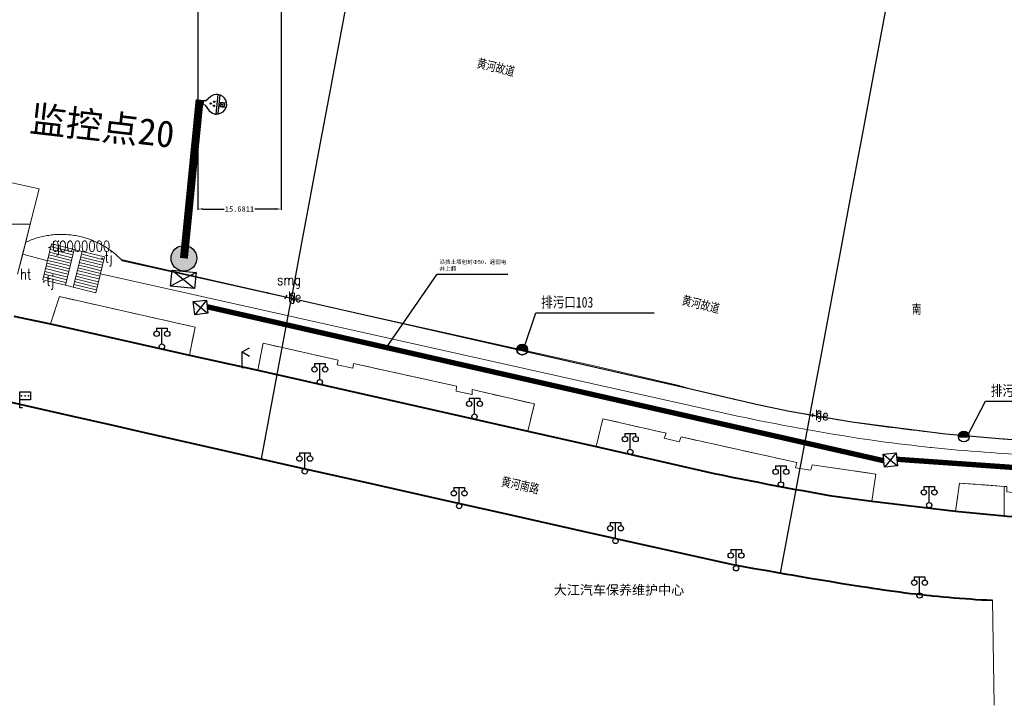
# Model space of a CAD drawing. Extents: x 39527407 to 39530665, y 3786466 to 3790957.
# Tile 4 of 113: x 39527641 to 39527826, y 3788047 to 3788176. Entities that reach past the tile are written whole.
import ezdxf
from ezdxf.enums import TextEntityAlignment as Align

# ---------------------------------------------------------------- set-up
doc = ezdxf.new("R2010")
doc.units = 0
doc.header["$PDSIZE"] = 0.2
doc.linetypes.add('X0', pattern=[4, 3, -1])
doc.layers.get('0').update_dxf_attribs({"linetype": 'CONTINUOUS'})
doc.layers.get('Defpoints').update_dxf_attribs({"linetype": 'CONTINUOUS'})
for name, color, linetype in [('04-安保监控', 4, 'CONTINUOUS'), ('DLSS', 4, 'CONTINUOUS'), ('DMTZ', 3, 'CONTINUOUS'), ('JCDL_JMDD_F', 231, 'CONTINUOUS'), ('JCDL_JTD_F', 100, 'CONTINUOUS'), ('JCDL_SXX_F', 5, 'CONTINUOUS'), ('JCDL_ZBM', 3, 'CONTINUOUS'), ('JMD', 6, 'CONTINUOUS'), ('SXSS', 5, 'CONTINUOUS'), ('zdh', 7, 'CONTINUOUS'), ('排水孔', 4, 'CONTINUOUS'), ('断面线', 2, 'CONTINUOUS'), ('水面监控', 7, 'CONTINUOUS'), ('综合管网', 1, 'CONTINUOUS')]:
    doc.layers.add(name, color=color, linetype=linetype)
for name, color, linetype, lineweight in [('JCDL_JMDX', 1, 'CONTINUOUS', 0), ('JCDL_SXX', 5, 'CONTINUOUS', 0), ('JCDL_ZBX_F', 7, 'CONTINUOUS', 0), ('QT_SYT_ZJ', 7, 'CONTINUOUS', 0), ('TEXT1_ZJ', 7, 'CONTINUOUS', 0), ('TEXTL_ZJ', 7, 'CONTINUOUS', 0)]:
    doc.layers.add(name, color=color, linetype=linetype, lineweight=lineweight)
doc.styles.add('HT', font='simhei.ttf')
doc.styles.add('HZ', font='rs', dxfattribs={"width": 0.8, "bigfont": 'hztxt'})
doc.styles.get("Standard").update_dxf_attribs({"font": 'txt', "width": 1.1})
doc.linetypes.add('10422', pattern='A,2,[150,AAA.SHX,S=1,R=0,X=0,Y=1],2,[177,AAA.SHX,S=1,R=0,X=0,Y=0.8],1e-09', length=4)
doc.linetypes.add('X39', pattern='A,2,[150,symbolx.shx,S=1,R=0,X=0,Y=1],2,[151,symbolx.shx,S=1,R=0,X=0,Y=3],1e-11', length=4)
doc.linetypes.add('X65', pattern='A,1,[158,symbolx.shx,S=1,R=0,X=0,Y=0],2,[151,symbolx.shx,S=1,R=0,X=0,Y=3],2,[145,symbolx.shx,S=1,R=0,X=0,Y=0],0,[158,symbolx.shx,S=1,R=0,X=0,Y=0],2,[151,symbolx.shx,S=1,R=0,X=0,Y=3],2,[158,symbolx.shx,S=1,R=0,X=0,Y=0],0.5,-0.5,[146,symbolx.shx,S=1,R=0,X=0,Y=0],-0.5,0.5,[151,symbolx.shx,S=1,R=0,X=0,Y=3],1', length=12)
doc.dimstyles.get("Standard").update_dxf_attribs({"dimtxt": 1, "dimasz": 1, "dimexe": 0.18, "dimexo": 0.0625, "dimgap": 0.09, "dimtad": 0, "dimdec": 4, "dimzin": 0, "dimdsep": 46, "dimtxsty": 'Standard', "dimcen": 0.09, "dimadec": 0, "dimazin": 0, "dimtfac": 1, "dimtdec": 4, "dimtofl": 0, "dimtmove": 0, "dimatfit": 3, "dimfxl": 1, "dimtolj": 1, "dimtzin": 0, "dimarcsym": 0})

# ---------------------------------------------------------------- blocks, each defined once
blk = doc.blocks.new('4563000')
at = {"color": 0}
for p, q in [((0, 0), (0, 3)), ((1, 0), (0, 0))]:
    blk.add_line(p, q, dxfattribs=at)
at = {"color": 0, "linetype": 'Continuous', "flags": 128}
for points in [[(0, 3), (1.39, 3.8)], [(0, 3), (1.39, 2.2)]]:
    blk.add_lwpolyline(points, dxfattribs=at)
blk = doc.blocks.new('3521000')
at = {"color": 0}
for p, q in [((-1, 3.5), (1, 3.5)), ((0, 0.5), (0, 3.5))]:
    blk.add_line(p, q, dxfattribs=at)
at = {"color": 0, "linetype": 'Continuous', "flags": 128}
for points in [[(-1, 3.5), (-1, 2.9)], [(1, 3.5), (1, 2.9)]]:
    blk.add_lwpolyline(points, dxfattribs=at)
at = {"color": 0}
for centre in [(-1, 2.4), (1, 2.4), (0, 0)]:
    blk.add_circle(centre, 0.5, dxfattribs=at)
blk = doc.blocks.new('3812000')
at = {"color": 0, "linetype": 'Continuous'}
for p, q in [((0, 3), (2, 3)), ((0, 0), (0, 3)), ((2, 3), (2, 1.5)), ((2, 1.5), (0, 1.5)), ((0.5, 0), (0, 0))]:
    blk.add_line(p, q, dxfattribs=at)
for p in [(0.31, 2.28), (1.01, 2.28), (1.67, 2.27)]:
    blk.add_point(p, dxfattribs=at)
blk = doc.blocks.new('弱电井')
at = {"layer": '综合管网', "linetype": 'Continuous', "lineweight": 30}
for p, q in [((39505996.61, 3778252.25), (39506001.85, 3778241.73)), ((39506004.49, 3778249.61), (39505993.97, 3778244.37))]:
    blk.add_line(p, q, dxfattribs=at)
blk.add_lwpolyline([(39505996.61, 3778252.25), (39506004.49, 3778249.61), (39506001.85, 3778241.73), (39505993.97, 3778244.37)], close=True, dxfattribs=at)
blk = doc.blocks.new('A$C645879D4')
at = {"layer": '04-安保监控'}
h = blk.add_hatch(color=256, dxfattribs=at)
edge = h.paths.add_edge_path()
edge.add_arc((404, 404), 404, 0, 360)
blk.add_circle((404, 404), 404, dxfattribs=at)
blk = doc.blocks.new('A$C2CD672AE')
at = {"layer": '04-安保监控', "color": 6}
for p, q in [((3.16, 8.38), (1.14, 6.57)), ((3.16, 8.38), (3.16, 9.15)), ((3.16, 9.15), (4.84, 9.15)), ((4.84, 8.38), (4.84, 9.15)), ((4.84, 8.38), (6.85, 6.57)), ((0.1, 4.53), (0, 3.79)), ((0.34, 5.24), (0.1, 4.53)), ((1.14, 6.57), (0.34, 5.24)), ((6.85, 6.57), (7.66, 5.24)), ((7.66, 5.24), (7.9, 4.53)), ((7.9, 4.53), (8, 3.79)), ((0, 3.79), (8, 3.79)), ((0.31, 2.95), (7.69, 2.95)), ((3.16, 2.95), (3.16, 0.09)), ((4.84, 2.95), (4.84, 0.09))]:
    blk.add_line(p, q, dxfattribs=at)
for centre, major_axis, start_param, end_param in [((3.26, 4.93), (0.188, 0.188), 6.28318530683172, 12.5663706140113), ((4.02, 6.27), (0.188, 0.188), 3.141593, 9.424778), ((4.85, 4.94), (0.188, 0.188), 3.141593, 9.424778), ((4, 3.79), (2.68, 2.68), 2.356194, 5.497787), ((4, 1.71), (0.595, 0.595), 5.497787, 11.780972), ((4, 1.71), (0.161, 0.161), 5.497787, 11.780972)]:
    blk.add_ellipse(centre, major_axis=major_axis, ratio=1, start_param=start_param, end_param=end_param, dxfattribs=at)
for points in [[(3.03, 5.07), (3.49, 5.07), (2.99, 4.93), (3.52, 4.93)], [(3.03, 4.8), (3.49, 4.8), (2.99, 4.93), (3.52, 4.93)], [(3.12, 5.16), (3.39, 5.16), (3.03, 5.07), (3.49, 5.07)], [(3.12, 4.7), (3.39, 4.7), (3.03, 4.8), (3.49, 4.8)], [(3.26, 5.2), (3.26, 5.2), (3.12, 5.16), (3.39, 5.16)], [(3.26, 4.67), (3.26, 4.67), (3.12, 4.7), (3.39, 4.7)], [(3.79, 6.4), (4.25, 6.4), (3.76, 6.27), (4.29, 6.27)], [(3.79, 6.13), (4.25, 6.14), (3.76, 6.27), (4.29, 6.27)], [(3.89, 6.5), (4.16, 6.5), (3.79, 6.4), (4.25, 6.4)], [(3.89, 6.04), (4.16, 6.04), (3.79, 6.13), (4.25, 6.14)], [(4.02, 6.53), (4.02, 6.53), (3.89, 6.5), (4.16, 6.5)], [(4.02, 6), (4.02, 6), (3.89, 6.04), (4.16, 6.04)], [(4.62, 5.07), (5.08, 5.07), (4.59, 4.94), (5.12, 4.94)], [(4.62, 4.8), (5.09, 4.81), (4.59, 4.94), (5.12, 4.94)], [(4.72, 5.17), (4.99, 5.17), (4.62, 5.07), (5.08, 5.07)], [(4.72, 4.71), (4.99, 4.71), (4.62, 4.8), (5.09, 4.81)], [(4.85, 5.2), (4.85, 5.2), (4.72, 5.17), (4.99, 5.17)], [(4.86, 4.67), (4.86, 4.67), (4.72, 4.71), (4.99, 4.71)]]:
    blk.add_solid(points, dxfattribs=at)
blk = doc.blocks.new('A$C30C14BCC')
at = {"layer": '04-安保监控', "color": 2}
for p, q in [((0, 600), (400, 0)), ((0, 0), (400, 600))]:
    blk.add_line(p, q, dxfattribs=at)
at = {"layer": '04-安保监控', "color": 2, "ltscale": 12}
blk.add_lwpolyline([(0, 600), (400, 600), (400, 0), (0, 0)], close=True, dxfattribs=at)
blk = doc.blocks.new('*D341')
at = {"layer": 'Defpoints', "color": 0, "linetype": 'Continuous', "lineweight": 30, "transparency": 16777216}
for p in [(39527674.42, 3788230.67), (39527690.1, 3788212.82, -2.07), (39527690.1, 3788140.1)]:
    blk.add_point(p, dxfattribs=at)
at = {"layer": '综合管网', "color": 0, "linetype": 'Continuous', "lineweight": -2, "transparency": 16777216}
for p, q in [((39527674.42, 3788230.6), (39527674.42, 3788139.92)), ((39527690.1, 3788212.76), (39527690.1, 3788139.92)), ((39527675.42, 3788140.1), (39527679.36, 3788140.1)), ((39527689.1, 3788140.1), (39527685.15, 3788140.1))]:
    blk.add_line(p, q, dxfattribs=at)
at = {"layer": '综合管网', "color": 0, "linetype": 'Continuous', "lineweight": 30, "transparency": 16777216}
for points in [[(39527675.42, 3788140.27), (39527675.42, 3788139.94), (39527674.42, 3788140.1)], [(39527689.1, 3788140.27), (39527689.1, 3788139.94), (39527690.1, 3788140.1)]]:
    blk.add_solid(points, dxfattribs=at)
at = {"layer": '综合管网', "color": 0, "linetype": 'Continuous', "lineweight": 30, "transparency": 16777216, "insert": (39527682.26, 3788140.1), "char_height": 1, "attachment_point": 5}
blk.add_mtext('\\A1;15.6811', dxfattribs=at)

msp = doc.modelspace()

# ---------------------------------------------------------------- hatches: boundary and pattern name
at = {"layer": '排水孔', "linetype": 'Continuous'}
h = msp.add_hatch(color=9, dxfattribs=at)
edge = h.paths.add_edge_path()
edge.add_arc((39527735.46718, 3788113.60394), 1, 0, 180)
edge.add_line((39527734.46718, 3788113.60394), (39527735.46718, 3788113.60394))
edge.add_line((39527735.46718, 3788113.60394), (39527736.46718, 3788113.60394))
h = msp.add_hatch(color=9, dxfattribs=at)
edge = h.paths.add_edge_path()
edge.add_arc((39527818.61392, 3788097.23513), 1, 0, 180)
edge.add_line((39527817.61392, 3788097.23513), (39527818.61392, 3788097.23513))
edge.add_line((39527818.61392, 3788097.23513), (39527819.61392, 3788097.23513))

# ---------------------------------------------------------------- linework, layer by layer
at = {"color": 9, "elevation": -2.04, "flags": 128}
for points in [[(39527736.46718, 3788113.60394, 1), (39527734.46718, 3788113.60394), (39527735.46718, 3788113.60394)], [(39527736.4916, 3788113.62185, 1), (39527734.4916, 3788113.62185), (39527735.4916, 3788113.62185)], [(39527819.61392, 3788097.23513, 1), (39527817.61392, 3788097.23513), (39527818.61392, 3788097.23513)]]:
    msp.add_lwpolyline(points, format="xyb", close=True, dxfattribs=at)
at = {"layer": 'DLSS', "color": 9, "linetype": 'Continuous', "lineweight": 40}
for p, q in [((39527636.73171, 3788104.28734, -38.58), (39527650.56704, 3788101.1518, -38.58)), ((39527650.56704, 3788101.1518, -38.58), (39527658.4017, 3788099.37934, -38.58)), ((39527658.4017, 3788099.37934, -38.58), (39527664.40364, 3788098.02188, -38.58)), ((39527664.40364, 3788098.02188, -38.58), (39527678.24142, 3788094.89718, -38.58)), ((39527678.24142, 3788094.89718, -38.58), (39527692.08037, 3788091.77767, -38.58)), ((39527692.08037, 3788091.77767, -38.58), (39527705.92049, 3788088.66337, -38.58)), ((39527705.92049, 3788088.66337, -38.58), (39527719.76178, 3788085.55426, -38.58)), ((39527719.76178, 3788085.55426, -38.58), (39527733.60425, 3788082.45037, -38.58)), ((39527733.60425, 3788082.45037, -38.58), (39527747.44787, 3788079.35167, -38.58)), ((39527747.44787, 3788079.35167, -38.58), (39527761.29266, 3788076.25819, -38.58)), ((39527761.29266, 3788076.25819, -38.58), (39527775.13871, 3788073.17033, -38.58)), ((39527775.13871, 3788073.17033, -38.58), (39527777.15486, 3788072.80042, -38.58)), ((39527777.15486, 3788072.80042, -38.58), (39527779.17193, 3788072.43553, -38.58)), ((39527779.17193, 3788072.43553, -38.58), (39527781.18982, 3788072.07528, -38.58)), ((39527781.18982, 3788072.07528, -38.58), (39527783.20854, 3788071.71967, -38.58)), ((39527783.20854, 3788071.71967, -38.58), (39527785.22808, 3788071.36869, -38.58)), ((39527785.22808, 3788071.36869, -38.58), (39527786.2207, 3788071.19834, -38.58)), ((39527786.2207, 3788071.19834, -38.58), (39527787.24841, 3788071.02236, -38.58)), ((39527787.24841, 3788071.02236, -38.58), (39527789.26953, 3788070.68067, -38.58)), ((39527789.26953, 3788070.68067, -38.58), (39527791.29144, 3788070.34363, -38.58)), ((39527791.29144, 3788070.34363, -38.58), (39527793.31411, 3788070.01124, -38.58)), ((39527793.31411, 3788070.01124, -38.58), (39527795.33754, 3788069.68349, -38.58)), ((39527795.33754, 3788069.68349, -38.58), (39527797.36172, 3788069.3604, -38.58)), ((39527797.36172, 3788069.3604, -38.58), (39527799.3867, 3788069.04234, -38.58)), ((39527799.3867, 3788069.04234, -38.58), (39527800.40486, 3788068.87816, -38.58)), ((39527800.40486, 3788068.87816, -38.58), (39527801.42385, 3788068.71916, -38.58)), ((39527801.42385, 3788068.71916, -38.58), (39527802.44357, 3788068.56495, -38.58)), ((39527802.44357, 3788068.56495, -38.58), (39527803.46401, 3788068.41554, -38.58)), ((39527803.46401, 3788068.41554, -38.58), (39527804.48513, 3788068.27092, -38.58)), ((39527804.48513, 3788068.27092, -38.58), (39527805.50692, 3788068.1311, -38.58)), ((39527805.50692, 3788068.1311, -38.58), (39527806.52936, 3788067.99608, -38.58)), ((39527806.52936, 3788067.99608, -38.58), (39527807.55242, 3788067.86586, -38.58)), ((39527807.55242, 3788067.86586, -38.58), (39527808.57609, 3788067.74046, -38.58)), ((39527808.57609, 3788067.74046, -38.58), (39527809.60033, 3788067.61986, -38.58)), ((39527809.60033, 3788067.61986, -38.58), (39527810.62512, 3788067.50408, -38.58)), ((39527810.62512, 3788067.50408, -38.58), (39527811.65045, 3788067.39311, -38.58)), ((39527811.65045, 3788067.39311, -38.58), (39527812.3137, 3788067.32433, -38.58)), ((39527812.3137, 3788067.32433, -38.58), (39527812.67629, 3788067.28696, -38.58)), ((39527812.67629, 3788067.28696, -38.58), (39527813.70262, 3788067.18563, -38.58)), ((39527813.70262, 3788067.18563, -38.58), (39527814.72941, 3788067.08913, -38.58)), ((39527814.72941, 3788067.08913, -38.58), (39527815.75664, 3788066.99745, -38.58)), ((39527815.75664, 3788066.99745, -38.58), (39527816.78429, 3788066.91059, -38.58)), ((39527816.78429, 3788066.91059, -38.58), (39527817.81234, 3788066.82857, -38.58)), ((39527817.81234, 3788066.82857, -38.58), (39527818.84076, 3788066.75138, -38.58)), ((39527818.84076, 3788066.75138, -38.58), (39527819.86954, 3788066.67902, -38.58)), ((39527819.86954, 3788066.67902, -38.58), (39527820.89864, 3788066.61149, -38.58)), ((39527820.89864, 3788066.61149, -38.58), (39527821.92805, 3788066.5488, -38.58)), ((39527821.92805, 3788066.5488, -38.58), (39527822.95774, 3788066.49094, -38.58)), ((39527822.95774, 3788066.49094, -38.58), (39527823.98771, 3788066.43833, -38.58))]:
    msp.add_line(p, q, dxfattribs=at)
at = {"layer": 'DLSS', "color": 9, "linetype": 'Continuous', "lineweight": 40, "elevation": -38.58}
for points in [[(39527639.77271, 3788119.90933), (39527646.6727, 3788118.49433), (39527672.82471, 3788112.58933), (39527685.7377, 3788109.79034), (39527736.50871, 3788098.25734), (39527749.3847, 3788095.39333), (39527769.9717, 3788090.66834), (39527771.63281, 3788090.31908), (39527773.29492, 3788089.97466), (39527774.95796, 3788089.6347), (39527776.62191, 3788089.29922), (39527778.28675, 3788088.96822), (39527779.95247, 3788088.64169), (39527781.37271, 3788088.36734), (39527781.61907, 3788088.31964), (39527783.28652, 3788088.00208), (39527784.95483, 3788087.689), (39527786.62397, 3788087.38041), (39527788.29393, 3788087.07631), (39527789.96471, 3788086.7767), (39527791.63629, 3788086.48158), (39527793.30871, 3788086.19133), (39527801.3137, 3788085.08534), (39527817.07171, 3788083.19834), (39527826.23671, 3788082.32233)], [(39527826.23671, 3788082.32233), (39527826.75971, 3788082.27234), (39527866.8667, 3788079.46633), (39527878.4317, 3788078.52033), (39527938.00871, 3788075.33034), (39527949.40671, 3788074.52134), (39528001.3927, 3788071.39934), (39528013.43671, 3788070.56834), (39528064.68671, 3788067.45534), (39528076.23671, 3788066.71211)]]:
    msp.add_lwpolyline(points, dxfattribs=at)
at = {"layer": 'DLSS', "color": 9, "linetype": 'Continuous', "lineweight": 20, "elevation": -38.58}
msp.add_lwpolyline([(39527824.30571, 3788046.65934), (39527823.98771, 3788066.43833)], dxfattribs=at)
at = {"layer": 'DMTZ', "color": 9, "linetype": '10422', "flags": 128}
msp.add_lwpolyline([(39527659.99063, 3788130.57512), (39527766.93336, 3788106.33338), (39527779.49811, 3788103.35333), (39527785.82093, 3788102.04406), (39527797.56284, 3788100.00661), (39527815.17143, 3788097.77941), (39527826.05183, 3788096.81557), (39527898.18571, 3788091.79834)], dxfattribs=at)
at = {"layer": 'JCDL_JMDX', "color": 9, "linetype": 'Continuous', "lineweight": 0, "elevation": -38.58}
for points in [[(39527651.14323, 3788132.48936), (39527649.48317, 3788125.75051), (39527645.2337, 3788126.79734), (39527646.89377, 3788133.53617), (39527651.14323, 3788132.48936)], [(39527646.89377, 3788133.53617), (39527645.2337, 3788126.79734)], [(39527647.09296, 3788132.93727), (39527646.76608, 3788133.0178)], [(39527651.01553, 3788131.97098), (39527647.09296, 3788132.93727)], [(39527647.69051, 3788131.14058), (39527646.38298, 3788131.46268)], [(39527647.49133, 3788131.73948), (39527646.51068, 3788131.98106)], [(39527647.29214, 3788132.33838), (39527646.63838, 3788132.49943)], [(39527650.88783, 3788131.45261), (39527647.29214, 3788132.33838)], [(39527650.76014, 3788130.93424), (39527647.49133, 3788131.73948)], [(39527650.63244, 3788130.41587), (39527647.69051, 3788131.14058)], [(39527651.14323, 3788132.48936), (39527649.48317, 3788125.75051), (39527650.95583, 3788125.38773), (39527652.61591, 3788132.12656), (39527651.14323, 3788132.48936)], [(39527651.14323, 3788132.48936), (39527649.48317, 3788125.75051)], [(39527656.87575, 3788131.07718), (39527655.21569, 3788124.33834), (39527650.95583, 3788125.38773), (39527652.61591, 3788132.12656), (39527656.87575, 3788131.07718)], [(39527652.61591, 3788132.12656), (39527650.95583, 3788125.38773)], [(39527653.01587, 3788130.92837), (39527652.36051, 3788131.08981)], [(39527652.81589, 3788131.52746), (39527652.48821, 3788131.60819)], [(39527656.74806, 3788130.55881), (39527652.81589, 3788131.52746)], [(39527656.87575, 3788131.07718), (39527655.21569, 3788124.33834)], [(39527648.48725, 3788128.745), (39527645.87219, 3788129.3892)], [(39527648.28806, 3788129.34389), (39527645.99989, 3788129.90757)], [(39527648.08888, 3788129.94279), (39527646.12759, 3788130.42594)], [(39527647.8897, 3788130.54169), (39527646.25528, 3788130.94431)], [(39527650.50474, 3788129.89749), (39527647.8897, 3788130.54169)], [(39527650.37705, 3788129.37912), (39527648.08888, 3788129.94279)], [(39527650.24935, 3788128.86075), (39527648.28806, 3788129.34389)], [(39527653.61583, 3788129.13109), (39527651.97742, 3788129.5347)], [(39527653.41584, 3788129.73018), (39527652.10512, 3788130.05307)], [(39527653.21586, 3788130.32928), (39527652.23281, 3788130.57144)], [(39527656.62036, 3788130.04043), (39527653.01587, 3788130.92837)], [(39527656.49266, 3788129.52206), (39527653.21586, 3788130.32928)], [(39527656.36497, 3788129.00369), (39527653.41584, 3788129.73018)], [(39527649.0848, 3788126.94831), (39527645.4891, 3788127.83409)], [(39527648.88562, 3788127.5472), (39527645.61679, 3788128.35246)], [(39527648.68643, 3788128.1461), (39527645.74449, 3788128.87083)], [(39527650.12165, 3788128.34238), (39527648.48725, 3788128.745)], [(39527649.99396, 3788127.824), (39527648.68643, 3788128.1461)], [(39527649.86626, 3788127.30563), (39527648.88562, 3788127.5472)], [(39527654.41576, 3788126.73471), (39527651.46662, 3788127.46122)], [(39527654.21578, 3788127.33381), (39527651.59432, 3788127.97959)], [(39527654.01579, 3788127.9329), (39527651.72202, 3788128.49796)], [(39527653.81581, 3788128.53199), (39527651.84972, 3788129.01633)], [(39527656.23727, 3788128.48532), (39527653.61583, 3788129.13109)], [(39527656.10957, 3788127.96694), (39527653.81581, 3788128.53199)], [(39527655.98188, 3788127.44857), (39527654.01579, 3788127.9329)], [(39527655.85418, 3788126.9302), (39527654.21578, 3788127.33381)], [(39527649.48317, 3788125.75051), (39527645.2337, 3788126.79734)], [(39527649.28398, 3788126.34941), (39527645.3614, 3788127.31571)], [(39527649.73856, 3788126.78726), (39527649.0848, 3788126.94831)], [(39527649.61087, 3788126.26889), (39527649.28398, 3788126.34941)], [(39527655.01571, 3788124.93743), (39527651.08353, 3788125.9061)], [(39527654.81573, 3788125.53652), (39527651.21123, 3788126.42447)], [(39527654.61574, 3788126.13562), (39527651.33893, 3788126.94284)], [(39527655.72648, 3788126.41183), (39527654.41576, 3788126.73471)], [(39527655.59879, 3788125.89345), (39527654.61574, 3788126.13562)], [(39527655.47109, 3788125.37508), (39527654.81573, 3788125.53652)], [(39527655.21569, 3788124.33834), (39527650.95583, 3788125.38773)], [(39527655.34339, 3788124.85671), (39527655.01571, 3788124.93743)]]:
    msp.add_lwpolyline(points, dxfattribs=at)
at = {"layer": 'JCDL_SXX', "color": 9, "linetype": 'Continuous', "lineweight": 0, "elevation": -38.58}
for points in [[(39527641.48471, 3788131.62934), (39527646.10061, 3788130.31642)], [(39527656.08511, 3788127.86764), (39527773.23771, 3788101.72534), (39527774.63569, 3788101.42032), (39527776.0348, 3788101.12052), (39527777.43493, 3788100.82553), (39527778.83607, 3788100.53537), (39527780.2382, 3788100.25003), (39527781.6413, 3788099.96951), (39527783.04536, 3788099.69383), (39527784.45036, 3788099.42298), (39527785.85628, 3788099.15697), (39527786.3007, 3788099.07434), (39527787.26311, 3788098.8958), (39527788.67083, 3788098.63947), (39527790.07943, 3788098.38798), (39527791.48888, 3788098.14135), (39527792.89917, 3788097.89957), (39527794.31029, 3788097.66264), (39527795.72221, 3788097.43057), (39527797.13492, 3788097.20337), (39527798.54841, 3788096.98102), (39527799.96265, 3788096.76354), (39527801.3777, 3788096.55134), (39527802.61527, 3788096.38248), (39527803.85353, 3788096.21872), (39527805.0924, 3788096.05967), (39527806.33186, 3788095.90533), (39527807.57191, 3788095.7557), (39527808.81251, 3788095.61078), (39527810.05366, 3788095.47058), (39527811.29532, 3788095.3351), (39527812.29071, 3788095.23033), (39527812.5375, 3788095.20434), (39527813.78016, 3788095.07829), (39527815.02329, 3788094.95698), (39527816.26688, 3788094.84038), (39527817.5109, 3788094.72852), (39527818.75533, 3788094.62138), (39527820.00017, 3788094.51898), (39527821.24538, 3788094.4213), (39527822.49096, 3788094.32836), (39527823.73688, 3788094.24015), (39527824.98312, 3788094.15668), (39527826.2297, 3788094.07834), (39527826.23671, 3788094.07784)], [(39527826.23671, 3788094.07784), (39527901.9717, 3788088.68833)]]:
    msp.add_lwpolyline(points, dxfattribs=at)
at = {"layer": 'JCDL_SXX', "color": 9, "linetype": 'X65', "lineweight": 0, "elevation": -38.58}
msp.add_lwpolyline([(39527826.23671, 3788096.80223), (39527827.41371, 3788096.71734)], dxfattribs=at)
at = {"layer": 'JCDL_SXX_F', "color": 9, "linetype": 'X39', "lineweight": 0, "elevation": -38.58}
for points in [[(39527630.16171, 3788154.20134), (39527637.79471, 3788152.35733), (39527636.4877, 3788145.68133), (39527644.5177, 3788143.89534), (39527642.87881, 3788137.26734)], [(39527642.87881, 3788137.26734), (39527641.48471, 3788131.62934), (39527640.4967, 3788127.83233)]]:
    msp.add_lwpolyline(points, dxfattribs=at)
at = {"layer": 'JCDL_SXX_F', "color": 9, "linetype": 'Continuous', "lineweight": 0, "elevation": -38.58}
for points in [[(39527641.48471, 3788131.62934), (39527646.10061, 3788130.31642)], [(39527656.08511, 3788127.86764), (39527773.23771, 3788101.72534), (39527774.63569, 3788101.42032), (39527776.0348, 3788101.12052), (39527777.43493, 3788100.82553), (39527778.83607, 3788100.53537), (39527780.2382, 3788100.25003), (39527781.6413, 3788099.96951), (39527783.04536, 3788099.69383), (39527784.45036, 3788099.42298), (39527785.85628, 3788099.15697), (39527786.3007, 3788099.07434), (39527787.26311, 3788098.8958), (39527788.67083, 3788098.63947), (39527790.07943, 3788098.38798), (39527791.48888, 3788098.14135), (39527792.89917, 3788097.89957), (39527794.31029, 3788097.66264), (39527795.72221, 3788097.43057), (39527797.13492, 3788097.20337), (39527798.54841, 3788096.98102), (39527799.96265, 3788096.76354), (39527801.3777, 3788096.55134), (39527802.61527, 3788096.38248), (39527803.85353, 3788096.21872), (39527805.0924, 3788096.05967), (39527806.33186, 3788095.90533), (39527807.57191, 3788095.7557), (39527808.81251, 3788095.61078), (39527810.05366, 3788095.47058), (39527811.29532, 3788095.3351), (39527812.29071, 3788095.23033), (39527812.5375, 3788095.20434), (39527813.78016, 3788095.07829), (39527815.02329, 3788094.95698), (39527816.26688, 3788094.84038), (39527817.5109, 3788094.72852), (39527818.75533, 3788094.62138), (39527820.00017, 3788094.51898), (39527821.24538, 3788094.4213), (39527822.49096, 3788094.32836), (39527823.73688, 3788094.24015), (39527824.98312, 3788094.15668), (39527826.2297, 3788094.07834), (39527826.23671, 3788094.07784)], [(39527826.23671, 3788094.07784), (39527901.9717, 3788088.68833)]]:
    msp.add_lwpolyline(points, dxfattribs=at)
at = {"layer": 'JCDL_ZBM', "color": 9, "linetype": 'Continuous', "lineweight": 0, "elevation": -38.58}
for points in [[(39527642.85854, 3788137.26734), (39527628.84666, 3788137.26734), (39527628.81379, 3788137.38474), (39527628.68256, 3788137.87144), (39527628.55605, 3788138.35939), (39527628.43426, 3788138.84854), (39527628.3172, 3788139.33885), (39527628.20489, 3788139.83026), (39527628.09734, 3788140.32274), (39527627.99456, 3788140.81624), (39527627.89655, 3788141.3107), (39527627.80333, 3788141.80609), (39527627.71491, 3788142.30236), (39527627.63128, 3788142.79946), (39527627.55247, 3788143.29734), (39527627.47848, 3788143.79597), (39527627.40971, 3788144.29534), (39527630.16171, 3788154.20134), (39527637.79471, 3788152.35733), (39527636.4877, 3788145.68133), (39527644.5177, 3788143.89534), (39527642.85854, 3788137.26734)], [(39527628.84666, 3788137.26734), (39527642.85854, 3788137.26734)], [(39527642.85854, 3788137.26734), (39527640.4967, 3788127.83233)], [(39527672.82471, 3788112.58933), (39527646.6727, 3788118.49433), (39527648.3587, 3788123.62034), (39527673.9287, 3788117.84434), (39527672.82471, 3788112.58933)], [(39527736.50871, 3788098.25734), (39527685.7377, 3788109.79034), (39527686.70571, 3788114.82234), (39527700.82372, 3788111.6426), (39527700.63271, 3788110.74233), (39527703.60671, 3788110.11134), (39527703.71871, 3788111.02833), (39527723.13571, 3788106.72733), (39527723.0727, 3788105.80433), (39527726.0337, 3788105.16634), (39527726.0837, 3788106.10834), (39527737.8077, 3788103.39034), (39527736.50871, 3788098.25734)], [(39527749.3847, 3788095.39333), (39527750.67571, 3788100.61333), (39527762.56081, 3788097.9001), (39527762.2127, 3788096.97334), (39527765.0407, 3788096.26534), (39527765.41171, 3788097.18234), (39527787.16171, 3788092.38434), (39527786.9177, 3788091.38334), (39527789.80071, 3788090.93834), (39527790.0447, 3788091.93934), (39527802.0577, 3788090.17633), (39527801.3137, 3788085.08534), (39527793.30871, 3788086.19133), (39527781.37271, 3788088.36734), (39527769.9717, 3788090.66834), (39527749.3847, 3788095.39333)], [(39527826.23671, 3788087.8711), (39527826.23671, 3788082.3186), (39527823.7977, 3788082.53434), (39527817.07171, 3788083.19834), (39527817.8187, 3788088.50933), (39527826.23671, 3788087.8711)], [(39527826.71671, 3788086.83534), (39527829.59871, 3788086.52933), (39527829.6037, 3788087.52834), (39527854.5737, 3788085.79333), (39527854.51074, 3788084.94568), (39527857.44676, 3788084.72767), (39527857.50971, 3788085.57534), (39527867.0817, 3788085.15933), (39527866.8667, 3788079.46633), (39527826.75971, 3788082.27234), (39527826.23671, 3788082.3186), (39527826.23671, 3788087.8711), (39527826.7217, 3788087.83433), (39527826.71671, 3788086.83534)]]:
    msp.add_lwpolyline(points, dxfattribs=at)
at = {"layer": 'JCDL_ZBX_F', "color": 9, "linetype": 'X0', "lineweight": 0, "elevation": -38.58}
for points in [[(39527646.6727, 3788118.49433), (39527648.3587, 3788123.62034), (39527673.9287, 3788117.84434), (39527672.82471, 3788112.58933)], [(39527685.7377, 3788109.79034), (39527686.70571, 3788114.82234), (39527700.82372, 3788111.6426), (39527700.63271, 3788110.74233), (39527703.60671, 3788110.11134), (39527703.71871, 3788111.02833), (39527723.13571, 3788106.72733), (39527723.0727, 3788105.80433), (39527726.0337, 3788105.16634), (39527726.0837, 3788106.10834), (39527737.8077, 3788103.39034), (39527736.50871, 3788098.25734)], [(39527749.3847, 3788095.39333), (39527750.67571, 3788100.61333), (39527762.56081, 3788097.9001), (39527762.2127, 3788096.97334), (39527765.0407, 3788096.26534), (39527765.41171, 3788097.18234), (39527787.16171, 3788092.38434), (39527786.9177, 3788091.38334), (39527789.80071, 3788090.93834), (39527790.0447, 3788091.93934), (39527802.0577, 3788090.17633), (39527801.3137, 3788085.08534)], [(39527817.07171, 3788083.19834), (39527817.8187, 3788088.50933), (39527826.23671, 3788087.8711)], [(39527826.23671, 3788087.8711), (39527826.7217, 3788087.83433), (39527826.71671, 3788086.83534), (39527829.59871, 3788086.52933), (39527829.6037, 3788087.52834), (39527854.57369, 3788085.79333), (39527854.51074, 3788084.94568), (39527857.44676, 3788084.72767), (39527857.50971, 3788085.57534), (39527867.0817, 3788085.15933), (39527866.8667, 3788079.46633)]]:
    msp.add_lwpolyline(points, dxfattribs=at)
at = {"layer": 'JMD', "color": 9, "linetype": 'Continuous'}
for p, q in [((39527735.80864, 3788113.85002, -38.58), (39527738.04555, 3788120.55674, -38.58)), ((39527738.04555, 3788120.55674, -38.58), (39527760.34555, 3788120.55674, -38.58)), ((39527819.20681, 3788097.1477, -38.58), (39527822.69159, 3788103.89994, -38.58)), ((39527822.69159, 3788103.89994, -38.58), (39527844.99159, 3788103.89994, -38.58))]:
    msp.add_line(p, q, dxfattribs=at)
at = {"layer": 'SXSS', "color": 9, "linetype": '10422', "lineweight": 0, "elevation": -38.58}
msp.add_lwpolyline([(39527642.03142, 3788133.84033), (39527642.28788, 3788133.95782), (39527642.54658, 3788134.07033), (39527642.80725, 3788134.17819), (39527643.0698, 3788134.28137), (39527643.33416, 3788134.37984), (39527643.60023, 3788134.47357), (39527643.86794, 3788134.56253), (39527644.1372, 3788134.64668), (39527644.40792, 3788134.72601), (39527644.68001, 3788134.80048), (39527644.95339, 3788134.87008), (39527645.22797, 3788134.93478), (39527645.50367, 3788134.99456), (39527645.78039, 3788135.0494), (39527646.05804, 3788135.09928), (39527646.33655, 3788135.14419), (39527646.61581, 3788135.18411), (39527646.89574, 3788135.21904), (39527647.17625, 3788135.24895), (39527647.45725, 3788135.27384), (39527647.73865, 3788135.2937), (39527648.02036, 3788135.30853), (39527648.3023, 3788135.31832), (39527648.58436, 3788135.32307), (39527648.86646, 3788135.32277), (39527649.14851, 3788135.31743), (39527649.43042, 3788135.30705), (39527649.7121, 3788135.29162), (39527649.99346, 3788135.27117), (39527650.2744, 3788135.24568), (39527650.55485, 3788135.21518), (39527650.83471, 3788135.17967), (39527651.11389, 3788135.13915), (39527651.39229, 3788135.09366), (39527651.66984, 3788135.04319), (39527651.94645, 3788134.98777), (39527651.9607, 3788134.98434), (39527652.22202, 3788134.92741), (39527652.49646, 3788134.86213), (39527652.76969, 3788134.79196), (39527653.04163, 3788134.71691), (39527653.31218, 3788134.63701), (39527653.58126, 3788134.55229), (39527653.84878, 3788134.46277), (39527654.11466, 3788134.36848), (39527654.37881, 3788134.26945), (39527654.64114, 3788134.16572), (39527654.90158, 3788134.05731), (39527655.16004, 3788133.94426), (39527655.41643, 3788133.8266), (39527655.67069, 3788133.70439), (39527655.92271, 3788133.57764), (39527656.17243, 3788133.44641), (39527656.41976, 3788133.31074), (39527656.66463, 3788133.17066), (39527656.90695, 3788133.02623), (39527657.14666, 3788132.87749), (39527657.38366, 3788132.72448), (39527657.61789, 3788132.56727), (39527657.84927, 3788132.40589), (39527658.07773, 3788132.2404), (39527658.3032, 3788132.07085), (39527658.5256, 3788131.89729), (39527658.74485, 3788131.71979), (39527658.9609, 3788131.5384), (39527659.17367, 3788131.35317), (39527659.3831, 3788131.16417), (39527659.58911, 3788130.97145), (39527659.79164, 3788130.77508), (39527659.99063, 3788130.57512), (39527660.18571, 3788130.37134), (39527749.30571, 3788110.50434), (39527764.43471, 3788106.98733), (39527765.68336, 3788106.65777), (39527766.93336, 3788106.33338), (39527768.1846, 3788106.01378), (39527769.43704, 3788105.69896), (39527770.69069, 3788105.38894), (39527771.94551, 3788105.08371), (39527773.20149, 3788104.78328), (39527774.45861, 3788104.48766), (39527775.71685, 3788104.19686), (39527776.97619, 3788103.91086), (39527778.23662, 3788103.62969), (39527778.75771, 3788103.51534), (39527779.49811, 3788103.35333), (39527780.76066, 3788103.08181), (39527782.02423, 3788102.81512), (39527783.28881, 3788102.55326), (39527784.55438, 3788102.29624), (39527785.82093, 3788102.04406), (39527787.08844, 3788101.79672), (39527788.35688, 3788101.55424), (39527789.62624, 3788101.31661), (39527790.89649, 3788101.08384), (39527792.1677, 3788100.85633), (39527793.51529, 3788100.63639), (39527794.86372, 3788100.42165), (39527796.21291, 3788100.21172), (39527797.56284, 3788100.00661), (39527798.91349, 3788099.80631), (39527800.26484, 3788099.61084), (39527801.61689, 3788099.42018), (39527802.9696, 3788099.23436), (39527804.32298, 3788099.05336), (39527805.67698, 3788098.87719), (39527806.6237, 3788098.75733), (39527807.03161, 3788098.70585), (39527808.38684, 3788098.53934), (39527809.74266, 3788098.37768), (39527811.09904, 3788098.22085), (39527812.45598, 3788098.06886), (39527813.81345, 3788097.92171), (39527815.17143, 3788097.77941), (39527816.52992, 3788097.64195), (39527817.88888, 3788097.50934), (39527819.24831, 3788097.38158), (39527820.60819, 3788097.25867), (39527821.9685, 3788097.14061), (39527823.32922, 3788097.02741), (39527824.69033, 3788096.91906), (39527826.05183, 3788096.81557), (39527826.23671, 3788096.80223)], dxfattribs=at)
at = {"layer": 'zdh', "color": 9}
for p in [(39527646.43371, 3788132.82434, -2.042), (39527646.44671, 3788132.84334, -2.039), (39527656.37671, 3788130.78734, -2.068), (39527645.39871, 3788126.38534, 0.896), (39527687.55871, 3788124.29434, -2.825), (39527691.11371, 3788123.75934, -3.038), (39527690.87671, 3788123.32634, -2.063), (39527790.19871, 3788101.49734, -3.027), (39527790.12471, 3788101.06834, -2.018)]:
    msp.add_point(p, dxfattribs=at)
at = {"layer": '排水孔', "color": 9}
for centre in [(39527735.46718, 3788113.60394, 36.3), (39527735.4916, 3788113.62185, 36.3), (39527818.61392, 3788097.23513, 36.3)]:
    msp.add_circle(centre, 1, dxfattribs=at)
at = {"layer": '断面线', "color": 9, "elevation": -38.58, "flags": 128}
for points in [[(39527686.40194, 3788093.05767), (39527689.37559, 3788108.96397), (39527691.4349, 3788119.97943), (39527692.04971, 3788123.26809), (39527692.09251, 3788123.49705), (39527693.87689, 3788133.04185), (39527695.69025, 3788142.74168), (39527697.46739, 3788152.24774), (39527699.25956, 3788161.83424), (39527701.15333, 3788171.96417), (39527702.91282, 3788181.37586), (39527704.82261, 3788191.59151), (39527706.79432, 3788202.13834), (39527707.97968, 3788208.47894), (39527708.0239, 3788208.71546), (39527708.59948, 3788211.79433), (39527709.2752, 3788215.4088), (39527709.60974, 3788217.19828), (39527710.111, 3788219.87959), (39527711.79265, 3788228.87487), (39527713.62335, 3788238.66744)], [(39527784.11477, 3788071.56217), (39527787.05721, 3788087.30152), (39527789.6756, 3788101.30757), (39527789.78107, 3788101.87172), (39527791.68516, 3788112.05687), (39527793.65208, 3788122.57809), (39527795.41138, 3788131.98874), (39527797.24834, 3788141.81482), (39527799.40571, 3788153.35481), (39527801.56259, 3788164.89214), (39527804.12895, 3788178.61984), (39527806.35404, 3788190.52205), (39527806.44839, 3788191.0267), (39527807.01488, 3788194.0569), (39527807.64271, 3788197.41523), (39527807.99127, 3788199.27973), (39527808.4685, 3788201.83248), (39527810.16024, 3788210.88174)]]:
    msp.add_lwpolyline(points, dxfattribs=at)
at = {"layer": '水面监控', "color": 6, "const_width": 1.5, "elevation": -38.58}
msp.add_lwpolyline([(39527674.75283, 3788160.68123), (39527671.80133, 3788130.82677)], dxfattribs=at)
at = {"layer": '综合管网', "color": 1, "linetype": 'Continuous', "lineweight": 30}
for p, q in [((39527709.94288, 3788114.01359), (39527719.4887, 3788127.82159)), ((39527719.4887, 3788127.82159), (39527732.79748, 3788127.82159))]:
    msp.add_line(p, q, dxfattribs=at)
at = {"layer": '综合管网', "color": 6, "linetype": 'Continuous', "lineweight": 30, "const_width": 1, "flags": 128}
msp.add_lwpolyline([(39527803.54376, 3788092.70802), (39527676.17051, 3788121.70091)], dxfattribs=at)
at = {"layer": '综合管网', "color": 6, "linetype": 'Continuous', "lineweight": 30, "const_width": 1, "elevation": -38.58, "flags": 128}
msp.add_lwpolyline([(39527898.24038, 3788086.51361), (39527806.02237, 3788092.98266)], dxfattribs=at)

# ---------------------------------------------------------------- block references
at = {"layer": 'JCDL_JMDD_F', "color": 9}
for name, p in [('3521000', (39527667.65371, 3788114.19234, -38.58)), ('3521000', (39527697.37871, 3788107.50234, -38.58)), ('3812000', (39527640.89071, 3788102.66633, -38.58)), ('3521000', (39527726.4987, 3788101.01634, -38.58)), ('3521000', (39527755.8277, 3788094.36333, -38.58)), ('3521000', (39527694.5367, 3788090.70133, -38.58)), ('3521000', (39527784.18171, 3788088.22534, -38.58)), ('3521000', (39527723.61571, 3788084.17134, -38.58)), ('3521000', (39527812.0837, 3788084.33634, -38.58)), ('3521000', (39527753.0387, 3788077.59634, -38.58)), ('3521000', (39527775.73571, 3788072.46734, -38.58)), ('3521000', (39527810.2837, 3788067.33834, -38.58))]:
    msp.add_blockref(name, p, dxfattribs=at)
at = {"layer": 'JCDL_JTD_F', "color": 9}
msp.add_blockref('4563000', (39527682.7717, 3788110.18234, -38.58), dxfattribs=at)
at = {"layer": '水面监控', "color": 6}
for name, p, xscale, yscale, zscale, rotation in [('A$C2CD672AE', (39527679.65962, 3788157.74802, -38.58), 0.4799999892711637, 0.4800000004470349, 0.4800000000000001, 84.35392633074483), ('A$C645879D4', (39527674.45002, 3788132.99887, -38.58), 0.005999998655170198, 0.005999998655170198, 0.006, 174.3539263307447), ('A$C30C14BCC', (39527669.59705, 3788128.56468, -38.58), 0.007499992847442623, 0.007499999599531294, 0.0075, 264.3539263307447)]:
    msp.add_blockref(name, p, dxfattribs=dict(at, xscale=xscale, yscale=yscale, zscale=zscale, rotation=rotation))
at = {"layer": '综合管网', "color": 9, "linetype": 'Continuous', "lineweight": 30, "xscale": 0.300000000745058, "yscale": 0.300000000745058, "zscale": 0.300000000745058, "rotation": 24.85064533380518}
for p in [(29249623.82889, -2221170.2052, -38.58), (29249753.68075, -2221198.92345)]:
    msp.add_blockref('弱电井', p, dxfattribs=at)

# ---------------------------------------------------------------- texts
at = {"layer": 'JMD', "color": 9, "linetype": 'Continuous', "style": 'HT', "width": 0.8}
for s, p in [('排污口103', (39527739.04555, 3788121.55674, -38.58)), ('排污口102', (39527823.69159, 3788104.89994, -38.58))]:
    msp.add_text(s, height=2, dxfattribs=at).set_placement(p)
at = {"layer": 'QT_SYT_ZJ', "color": 9, "style": 'HZ', "width": 0.8}
msp.add_text('南', height=1.8, dxfattribs=at).set_placement((39527808.81567, 3788119.68536, -38.58), align=Align.BOTTOM_LEFT)
at = {"layer": 'TEXT1_ZJ', "color": 9, "style": 'HT'}
msp.add_text('大江汽车保养维护中心', height=1.8, dxfattribs=at).set_placement((39527741.42368, 3788066.94073, -38.58), align=Align.BOTTOM_LEFT)
at = {"layer": 'TEXTL_ZJ', "color": 9, "style": 'HZ', "width": 0.8}
for s, rotation, p in [('黄河故道', -13.6055092, (39527726.65432, 3788166.11111, -38.58)), ('黄河故道', -13.6055092, (39527765.23738, 3788121.48491, -38.58)), ('黄河南路', -12.4718549, (39527731.26822, 3788087.35345, -38.58))]:
    msp.add_text(s, height=1.8, rotation=rotation, dxfattribs=at).set_placement(p, align=Align.BOTTOM_LEFT)
at = {"layer": 'zdh', "color": 9, "style": 'HZ', "width": 0.8}
for s, p in [('tj', (39527646.93371, 3788132.07434, -2.042)), ('00000000', (39527646.94671, 3788132.09334, -2.039)), ('tj', (39527656.87671, 3788130.03734, -2.068)), ('ht', (39527640.93571, 3788126.83034, 0.992)), ('tj', (39527645.89871, 3788125.63534, 0.896)), ('he', (39527691.37671, 3788122.57634, -2.063)), ('g', (39527691.61371, 3788123.00934, -3.038)), ('g', (39527790.69871, 3788100.74734, -3.027)), ('he', (39527790.62471, 3788100.31834, -2.018))]:
    msp.add_text(s, height=2, dxfattribs=at).set_placement(p)
at = {"layer": 'zdh', "color": 9, "linetype": 'Continuous', "style": 'HZ', "width": 0.8}
for s, p in [('0', (39527646.94671, 3788132.09334, -1.889)), ('smg', (39527689.33424, 3788125.77737, -2.675))]:
    msp.add_text(s, height=2, dxfattribs=at).set_placement(p)
at = {"layer": '水面监控', "color": 9, "linetype": 'Continuous', "lineweight": 30, "insert": (39527643.17746, 3788159.697, -38.58), "char_height": 20, "attachment_point": 1, "rotation": 353.4175519, "style": 'HT'}
msp.add_mtext_dynamic_manual_height_columns('{\\fSimSun|b0|i0|c134|p2;\\H0.25x;\\C0;监控点20}', width=50.3163026, gutter_width=1, heights=[0], dxfattribs=at)
at = {"layer": '综合管网', "color": 1, "linetype": 'Continuous', "lineweight": 30, "insert": (39527719.88682, 3788130.50944), "char_height": 0.75, "width": 12.7553929, "attachment_point": 1, "style": 'HT'}
msp.add_mtext('沿挡土墙包封Φ50，遇弱电井上翻', dxfattribs=at)

# ---------------------------------------------------------------- dimensions: what is measured, and where the dimension line sits
at = {"layer": '综合管网', "color": 6, "linetype": 'Continuous', "lineweight": 30}
dim = msp.add_linear_dim(base=(39527690.09671, 3788140.10434), p1=(39527674.41561, 3788230.66617), p2=(39527690.09671, 3788212.82134, -2.073), dimstyle='Standard', dxfattribs=at)
dim.commit()
dim.dimension.update_dxf_attribs({"geometry": '*D341', "text_midpoint": (39527682.25616, 3788140.10434)})

doc.saveas('drawing.dxf')
